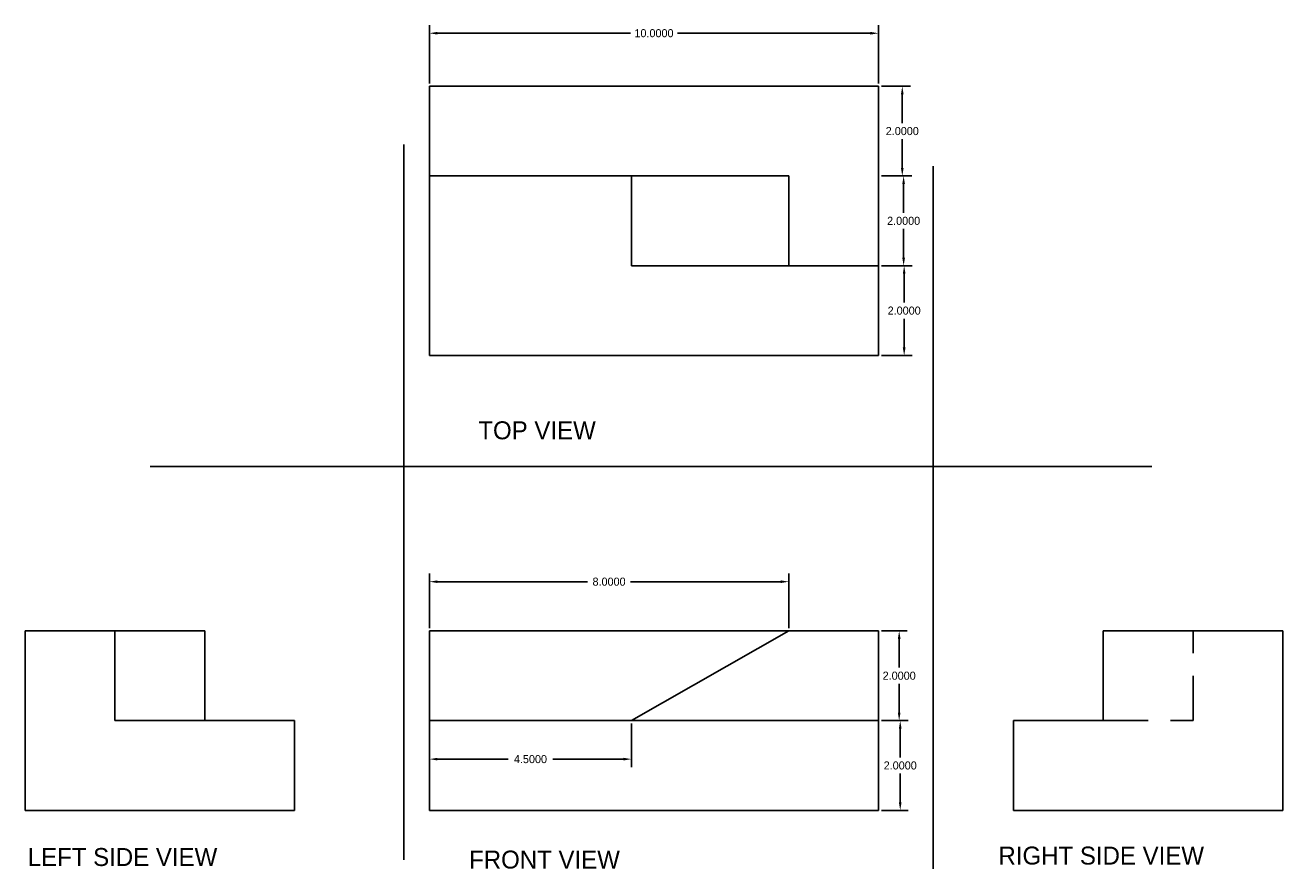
# Model space of a CAD drawing. Header units: inches. Extents: x -33 to 201, y -15 to 35.
# Tile 9 of 10: x 135 to 163, y 13 to 32. Entities that reach past the tile are written whole.
import ezdxf

# ---------------------------------------------------------------- set-up
doc = ezdxf.new("R2010")
doc.units = ezdxf.units.IN
doc.header["$MEASUREMENT"] = 0
doc.linetypes.add('DASHEDX2', pattern=[1.5, 1, -0.5])
doc.dimstyles.get("Standard").update_dxf_attribs({"dimtxt": 0.18, "dimasz": 0.18, "dimexe": 0.18, "dimexo": 0.0625, "dimgap": 0.09, "dimtad": 0, "dimtih": 1, "dimtoh": 1, "dimdec": 4, "dimzin": 0, "dimdsep": 46, "dimtxsty": 'Standard', "dimcen": 0.09, "dimadec": 0, "dimazin": 0, "dimtfac": 1, "dimtdec": 4, "dimtofl": 0, "dimtmove": 0, "dimatfit": 3, "dimfxl": 0, "dimtolj": 1, "dimtzin": 0, "dimarcsym": 0})

# ---------------------------------------------------------------- blocks, each defined once
blk = doc.blocks.new('*D52')
at = {"color": 0, "linetype": 'Continuous', "lineweight": -2}
for p, q in [((144.322, 30.563), (144.322, 31.861)), ((144.502, 31.681), (148.797, 31.681)), ((154.142, 31.681), (149.847, 31.681)), ((154.322, 30.563), (154.322, 31.861))]:
    blk.add_line(p, q, dxfattribs=at)
at = {"color": 0, "linetype": 'Continuous'}
for points in [[(144.502, 31.711), (144.502, 31.651), (144.322, 31.681)], [(154.142, 31.711), (154.142, 31.651), (154.322, 31.681)]]:
    blk.add_solid(points, dxfattribs=at)
at = {"layer": 'Defpoints', "color": 0, "linetype": 'Continuous'}
for p in [(154.322, 31.681), (144.322, 30.501), (154.322, 30.501)]:
    blk.add_point(p, dxfattribs=at)
at = {"color": 0, "linetype": 'Continuous', "insert": (149.322, 31.681), "char_height": 0.18, "attachment_point": 5}
blk.add_mtext('\\A1;10.0000', dxfattribs=at)
blk = doc.blocks.new('*D53')
at = {"color": 0, "linetype": 'Continuous', "lineweight": -2}
for p, q in [((154.385, 30.501), (155.03, 30.501)), ((154.85, 30.321), (154.85, 29.681)), ((154.85, 28.681), (154.85, 29.321)), ((154.385, 28.501), (155.03, 28.501))]:
    blk.add_line(p, q, dxfattribs=at)
at = {"color": 0, "linetype": 'Continuous'}
for points in [[(154.82, 30.321), (154.88, 30.321), (154.85, 30.501)], [(154.82, 28.681), (154.88, 28.681), (154.85, 28.501)]]:
    blk.add_solid(points, dxfattribs=at)
at = {"layer": 'Defpoints', "color": 0, "linetype": 'Continuous'}
for p in [(154.322, 30.501), (154.322, 28.501), (154.85, 28.501)]:
    blk.add_point(p, dxfattribs=at)
at = {"color": 0, "linetype": 'Continuous', "insert": (154.85, 29.501), "char_height": 0.18, "attachment_point": 5}
blk.add_mtext('\\A1;2.0000', dxfattribs=at)
blk = doc.blocks.new('*D54')
at = {"color": 0, "linetype": 'Continuous', "lineweight": -2}
for p, q in [((154.385, 28.501), (155.06, 28.501)), ((154.88, 28.321), (154.88, 27.681)), ((154.88, 26.681), (154.88, 27.321)), ((154.385, 26.501), (155.06, 26.501))]:
    blk.add_line(p, q, dxfattribs=at)
at = {"color": 0, "linetype": 'Continuous'}
for points in [[(154.85, 28.321), (154.91, 28.321), (154.88, 28.501)], [(154.85, 26.681), (154.91, 26.681), (154.88, 26.501)]]:
    blk.add_solid(points, dxfattribs=at)
at = {"layer": 'Defpoints', "color": 0, "linetype": 'Continuous'}
for p in [(154.322, 28.501), (154.322, 26.501), (154.88, 26.501)]:
    blk.add_point(p, dxfattribs=at)
at = {"color": 0, "linetype": 'Continuous', "insert": (154.88, 27.501), "char_height": 0.18, "attachment_point": 5}
blk.add_mtext('\\A1;2.0000', dxfattribs=at)
blk = doc.blocks.new('*D55')
at = {"color": 0, "linetype": 'Continuous', "lineweight": -2}
for p, q in [((154.385, 26.501), (155.072, 26.501)), ((154.892, 26.321), (154.892, 25.681)), ((154.892, 24.681), (154.892, 25.321)), ((154.385, 24.501), (155.072, 24.501))]:
    blk.add_line(p, q, dxfattribs=at)
at = {"color": 0, "linetype": 'Continuous'}
for points in [[(154.862, 26.321), (154.922, 26.321), (154.892, 26.501)], [(154.862, 24.681), (154.922, 24.681), (154.892, 24.501)]]:
    blk.add_solid(points, dxfattribs=at)
at = {"layer": 'Defpoints', "color": 0, "linetype": 'Continuous'}
for p in [(154.322, 26.501), (154.322, 24.501), (154.892, 24.501)]:
    blk.add_point(p, dxfattribs=at)
at = {"color": 0, "linetype": 'Continuous', "insert": (154.892, 25.501), "char_height": 0.18, "attachment_point": 5}
blk.add_mtext('\\A1;2.0000', dxfattribs=at)
blk = doc.blocks.new('*D56')
at = {"color": 0, "linetype": 'Continuous', "lineweight": -2}
for p, q in [((154.385, 18.367), (154.961, 18.367)), ((154.781, 18.187), (154.781, 17.547)), ((154.781, 16.547), (154.781, 17.187)), ((154.385, 16.367), (154.961, 16.367))]:
    blk.add_line(p, q, dxfattribs=at)
at = {"color": 0, "linetype": 'Continuous'}
for points in [[(154.751, 18.187), (154.811, 18.187), (154.781, 18.367)], [(154.751, 16.547), (154.811, 16.547), (154.781, 16.367)]]:
    blk.add_solid(points, dxfattribs=at)
at = {"layer": 'Defpoints', "color": 0, "linetype": 'Continuous'}
for p in [(154.322, 18.367), (154.322, 16.367), (154.781, 16.367)]:
    blk.add_point(p, dxfattribs=at)
at = {"color": 0, "linetype": 'Continuous', "insert": (154.781, 17.367), "char_height": 0.18, "attachment_point": 5}
blk.add_mtext('\\A1;2.0000', dxfattribs=at)
blk = doc.blocks.new('*D57')
at = {"color": 0, "linetype": 'Continuous', "lineweight": -2}
for p, q in [((154.385, 16.367), (154.984, 16.367)), ((154.804, 16.187), (154.804, 15.547)), ((154.804, 14.547), (154.804, 15.187)), ((154.385, 14.367), (154.984, 14.367))]:
    blk.add_line(p, q, dxfattribs=at)
at = {"color": 0, "linetype": 'Continuous'}
for points in [[(154.774, 16.187), (154.834, 16.187), (154.804, 16.367)], [(154.774, 14.547), (154.834, 14.547), (154.804, 14.367)]]:
    blk.add_solid(points, dxfattribs=at)
at = {"layer": 'Defpoints', "color": 0, "linetype": 'Continuous'}
for p in [(154.322, 16.367), (154.322, 14.367), (154.804, 14.367)]:
    blk.add_point(p, dxfattribs=at)
at = {"color": 0, "linetype": 'Continuous', "insert": (154.804, 15.367), "char_height": 0.18, "attachment_point": 5}
blk.add_mtext('\\A1;2.0000', dxfattribs=at)
blk = doc.blocks.new('*D58')
at = {"color": 0, "linetype": 'Continuous', "lineweight": -2}
for p, q in [((144.322, 18.429), (144.322, 19.642)), ((152.322, 18.429), (152.322, 19.642)), ((144.502, 19.462), (147.842, 19.462)), ((152.142, 19.462), (148.802, 19.462))]:
    blk.add_line(p, q, dxfattribs=at)
at = {"color": 0, "linetype": 'Continuous'}
for points in [[(144.502, 19.492), (144.502, 19.432), (144.322, 19.462)], [(152.142, 19.492), (152.142, 19.432), (152.322, 19.462)]]:
    blk.add_solid(points, dxfattribs=at)
at = {"layer": 'Defpoints', "color": 0, "linetype": 'Continuous'}
for p in [(152.322, 19.462), (144.322, 18.367), (152.322, 18.367)]:
    blk.add_point(p, dxfattribs=at)
at = {"color": 0, "linetype": 'Continuous', "insert": (148.322, 19.462), "char_height": 0.18, "attachment_point": 5}
blk.add_mtext('\\A1;8.0000', dxfattribs=at)
blk = doc.blocks.new('*D59')
at = {"color": 0, "linetype": 'Continuous', "lineweight": -2}
for p, q in [((144.322, 16.304), (144.322, 15.329)), ((148.822, 16.304), (148.822, 15.329)), ((144.502, 15.509), (146.077, 15.509)), ((148.642, 15.509), (147.067, 15.509))]:
    blk.add_line(p, q, dxfattribs=at)
at = {"color": 0, "linetype": 'Continuous'}
for points in [[(144.502, 15.539), (144.502, 15.479), (144.322, 15.509)], [(148.642, 15.539), (148.642, 15.479), (148.822, 15.509)]]:
    blk.add_solid(points, dxfattribs=at)
at = {"layer": 'Defpoints', "color": 0, "linetype": 'Continuous'}
for p in [(144.322, 16.367), (148.822, 16.367), (148.822, 15.509)]:
    blk.add_point(p, dxfattribs=at)
at = {"color": 0, "linetype": 'Continuous', "insert": (146.572, 15.509), "char_height": 0.18, "attachment_point": 5}
blk.add_mtext('\\A1;4.5000', dxfattribs=at)

msp = doc.modelspace()

# ---------------------------------------------------------------- linework, layer by layer
at = {"linetype": 'Continuous'}
for p, q in [((154.32249, 30.50073), (144.32249, 30.50073)), ((144.32249, 30.50073), (144.32249, 28.50073)), ((154.32249, 28.50073), (154.32249, 30.50073)), ((143.75301, 29.20248), (143.75301, 13.26876)), ((155.536, 28.71871), (155.536, 13.06453)), ((144.32249, 28.50073), (144.32249, 24.50073)), ((144.32249, 28.50073), (148.82249, 28.50073)), ((148.82249, 28.50073), (148.82249, 26.50073)), ((148.82249, 28.50073), (152.32249, 28.50073)), ((152.32249, 28.50073), (152.32249, 26.50073)), ((154.32249, 26.50073), (154.32249, 28.50073)), ((148.82249, 26.50073), (152.32249, 26.50073)), ((152.32249, 26.50073), (154.32249, 26.50073)), ((154.32249, 24.50073), (154.32249, 26.50073)), ((144.32249, 24.50073), (154.32249, 24.50073)), ((138.10923, 22.02765), (160.40651, 22.02765)), ((137.32249, 18.36655), (135.32249, 18.36655)), ((135.32249, 18.36655), (135.32249, 14.36655)), ((139.32249, 18.36655), (137.32249, 18.36655)), ((137.32249, 18.36655), (137.32249, 16.36655)), ((139.32249, 16.36655), (139.32249, 18.36655)), ((152.32249, 18.36655), (144.32249, 18.36655)), ((144.32249, 18.36655), (144.32249, 16.36655)), ((148.82249, 16.36655), (152.32249, 18.36655)), ((154.32249, 18.36655), (152.32249, 18.36655)), ((154.32249, 16.36655), (154.32249, 18.36655)), ((159.32249, 16.36655), (159.32249, 18.36655)), ((159.32249, 18.36655), (161.32249, 18.36655)), ((161.32249, 18.36655), (163.32249, 18.36655)), ((163.32249, 18.36655), (163.32249, 14.36655)), ((137.32249, 16.36655), (139.32249, 16.36655)), ((141.32249, 16.36655), (139.32249, 16.36655)), ((141.32249, 14.36655), (141.32249, 16.36655)), ((144.32249, 16.36655), (144.32249, 14.36655)), ((144.32249, 16.36655), (148.82249, 16.36655)), ((148.82249, 16.36655), (154.32249, 16.36655)), ((154.32249, 14.36655), (154.32249, 16.36655)), ((157.32249, 14.36655), (157.32249, 16.36655)), ((157.32249, 16.36655), (159.32249, 16.36655)), ((135.32249, 14.36655), (141.32249, 14.36655)), ((144.32249, 14.36655), (154.32249, 14.36655)), ((163.32249, 14.36655), (157.32249, 14.36655))]:
    msp.add_line(p, q, dxfattribs=at)
at = {"linetype": 'DASHEDX2'}
for p, q in [((161.32249, 16.36655), (161.32249, 18.36655)), ((159.32249, 16.36655), (161.32249, 16.36655))]:
    msp.add_line(p, q, dxfattribs=at)

# ---------------------------------------------------------------- texts
at = {"linetype": 'Continuous', "char_height": 0.4, "attachment_point": 1}
for s, insert, width in [('TOP VIEW', (145.41133, 23.03505), 3.8818141), ('LEFT SIDE VIEW', (135.37955, 13.52841), 6.7214814), ('FRONT VIEW', (145.20544, 13.47152), 5.0980727), ('RIGHT SIDE VIEW', (156.99129, 13.56048), 5.9809789)]:
    msp.add_mtext(s, dxfattribs=dict(at, insert=insert, width=width))

# ---------------------------------------------------------------- dimensions: what is measured, and where the dimension line sits
at = {"linetype": 'Continuous'}
for p1, p2, distance, picture, middle in [((144.32249, 30.50073), (154.32249, 30.50073), 1.18073, '*D52', (149.32249, 31.68146)), ((154.32249, 30.50073), (154.32249, 28.50073), 0.52705, '*D53', (154.84954, 29.50073)), ((154.32249, 28.50073), (154.32249, 26.50073), 0.55741, '*D54', (154.87991, 27.50073)), ((154.32249, 26.50073), (154.32249, 24.50073), 0.56902, '*D55', (154.89151, 25.50073)), ((144.32249, 18.36655), (152.32249, 18.36655), 1.09537, '*D58', (148.32249, 19.46193)), ((154.32249, 18.36655), (154.32249, 16.36655), 0.45831, '*D56', (154.7808, 17.36655)), ((144.32249, 16.36655), (148.82249, 16.36655), -0.85721, '*D59', (146.57249, 15.50935)), ((154.32249, 16.36655), (154.32249, 14.36655), 0.48105, '*D57', (154.80355, 15.36655))]:
    dim = msp.add_aligned_dim(p1=p1, p2=p2, distance=distance, dimstyle='Standard', dxfattribs=at)
    dim.commit()
    dim.dimension.update_dxf_attribs({"geometry": picture, "text_midpoint": middle})

doc.saveas('drawing.dxf')
